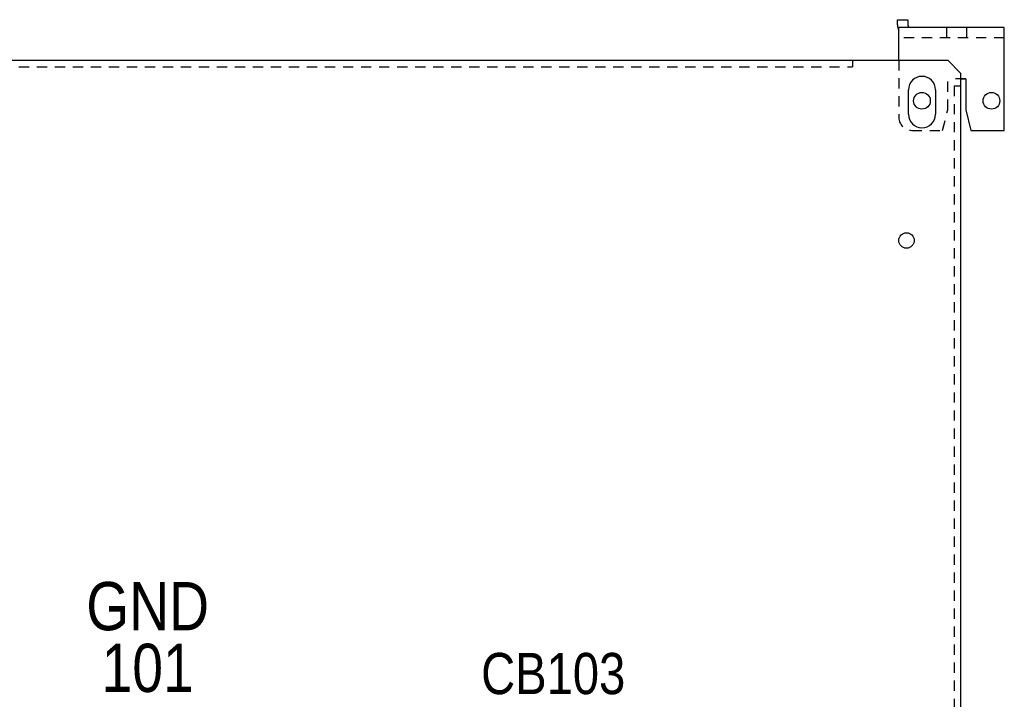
# Model space of a CAD drawing. Header units: inches. Extents: x 481 to 6166, y 980 to 4930.
# Tile 46 of 99: x 2198 to 2580, y 3291 to 3555. Entities that reach past the tile are written whole.
import ezdxf
from ezdxf.enums import TextEntityAlignment as Align

# ---------------------------------------------------------------- set-up
doc = ezdxf.new("R2010")
doc.units = ezdxf.units.IN
doc.header["$MEASUREMENT"] = 0
doc.linetypes.add('VERDECKT', pattern=[7, 4, -3])
doc.layers.add('PWR_0350HP', color=7, linetype='Continuous')
doc.styles.get("Standard").update_dxf_attribs({"font": 'ARIALN.TTF'})

# ---------------------------------------------------------------- blocks, each defined once
blk = doc.blocks.new('SUBPANEL_FRONT')
for p, q in [((333.5, 13.75), (333.5, 15.75)), ((333.5, 15.75), (337.5, 15.75)), ((337.5, 15.75), (337.5, 13.75)), ((375, 12.75), (334, 12.75)), ((334, 12.37), (334, 12.75)), ((334, 0), (334, 12.37)), ((375, -27.25), (375, 12.75)), ((-316, 0), (353, 0)), ((-316, 0), (316, 0)), ((353, 0), (358, -5)), ((358, -5), (358, -1880)), ((358, -7.25), (360, -7.25)), ((360, -7.25), (360, -19.25)), ((337.75, -21), (337.75, -11.5)), ((348.25, -11.5), (348.25, -21)), ((360, -19.25), (362, -27.25)), ((362, -27.25), (375, -27.25))]:
    blk.add_line(p, q)
at = {"linetype": 'VERDECKT'}
for p, q in [((352.5, 12.75), (352.5, 8.75)), ((360.5, 8.75), (360.5, 12.75)), ((375, 8.75), (334, 8.75)), ((375, 8.75), (338.5, 8.75)), ((316, 0), (316, -2.5)), ((334, 0), (334, -22.25)), ((-316, -2.5), (316, -2.5)), ((360, -7.25), (353, -7.25)), ((353, -19.25), (353, -7.25)), ((355.5, -10), (355.5, -1880)), ((355.5, -10), (358, -10)), ((351, -27.25), (353, -19.25)), ((339, -27.25), (351, -27.25))]:
    blk.add_line(p, q, dxfattribs=at)
for centre, radius in [((343, -15.75), 3.25), ((370, -15.75), 3.25), ((337, -70), 3)]:
    blk.add_circle(centre, radius)
for centre, radius, start, end in [((338.5, 13.75), 5, 180, 205.8419), ((338.5, 13.75), 1, 180, 270), ((343, -11.5), 5.25, 0, 180), ((343, -21), 5.25, 180, 0)]:
    blk.add_arc(centre, radius, start, end)
blk.add_arc((339, -22.25), 5, 180, 270, dxfattribs=at)

msp = doc.modelspace()

# ---------------------------------------------------------------- block references
msp.add_blockref('SUBPANEL_FRONT', (2205.427, 3539.22))

# ---------------------------------------------------------------- texts
at = {"layer": 'PWR_0350HP', "lineweight": 15}
for s, height, p in [('GND', 18.75, (2247.506, 3327.18)), ('101', 18.75, (2247.506, 3303.189)), ('CB103', 16, (2405.116, 3300.999))]:
    msp.add_text(s, height=height, dxfattribs=at).set_placement(p, align=Align.MIDDLE)

doc.saveas('drawing.dxf')
